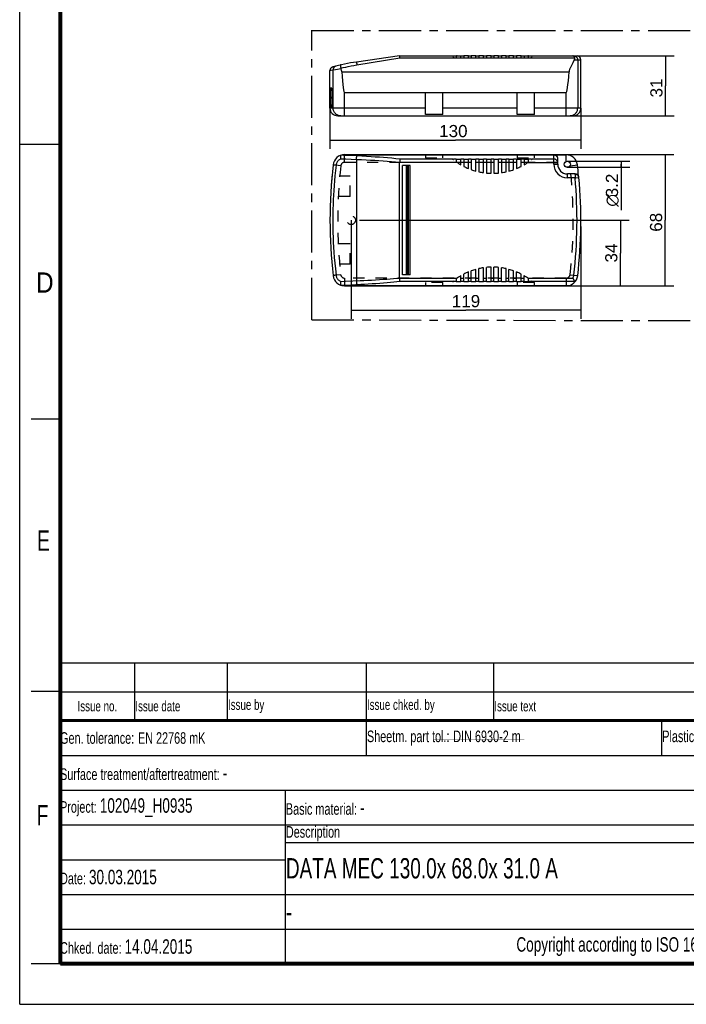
# Model space of a CAD drawing. Header units: millimetres. Extents: x 0 to 210, y 0 to 297.
# Tile 1 of 3: x 0 to 115, y 0 to 170. Entities that reach past the tile are written whole.
import ezdxf
from ezdxf.enums import TextEntityAlignment as Align

# ---------------------------------------------------------------- set-up
doc = ezdxf.new("R2010")
doc.units = ezdxf.units.MM
doc.header["$LTSCALE"] = 19.36
for name, pattern in [('CENTER', [0.6, 0.375, -0.075, 0.075, -0.075]), ('DOT', [0.2, 0.1, -0.1]), ('HIDDEN', [0.2, 0.1, -0.1])]:
    doc.linetypes.add(name, pattern=pattern)
doc.layers.get('0').update_dxf_attribs({"linetype": 'CONTINUOUS'})
for name, color, linetype in [('DEFAULT_1', 7, 'CENTER'), ('DEFAULT_2', 8, 'HIDDEN'), ('Z_AXIS', 7, 'CONTINUOUS'), ('Z_DIM_2D', 7, 'CONTINUOUS')]:
    doc.layers.add(name, color=color, linetype=linetype)
doc.styles.get("Standard").update_dxf_attribs({"font": 'txt', "width": 0.7})
doc.styles.add('TEXTSTYLE_2', font='txt', dxfattribs={"width": 0.75})
doc.styles.add('TEXTSTYLE_3', font='helveticaneueltw1g-ltcn.otf')
doc.styles.add('TEXTSTYLE_4', font='gdt', dxfattribs={"width": 0.7})
doc.dimstyles.new('DIMSTYLE_2', dxfattribs={"dimtxt": 2.1, "dimasz": 3.5, "dimexe": 1.5, "dimexo": 0, "dimgap": 0.525, "dimtad": 1, "dimdec": 1, "dimlfac": 3, "dimdsep": 46, "dimtxsty": 'TEXTSTYLE_3', "dimblk": '_FILLED', "dimblk1": '_FILLED', "dimblk2": '_FILLED', "dimcen": 0.09, "dimclrt": 5, "dimadec": 0, "dimazin": 0, "dimtp": 0.2, "dimtm": 0.2, "dimtfac": 1, "dimtdec": 1, "dimtofl": 0, "dimtmove": 0, "dimatfit": 3, "dimldrblk": '_FILLED', "dimfxl": 0, "dimtolj": 1, "dimarcsym": 0})
doc.dimstyles.new('DIMSTYLE_3', dxfattribs={"dimtxt": 2.1, "dimasz": 3.5, "dimexe": 1.5, "dimexo": 0, "dimgap": 0.525, "dimtad": 1, "dimdec": 1, "dimlfac": 3, "dimdsep": 46, "dimtxsty": 'TEXTSTYLE_3', "dimblk": '_FILLED', "dimblk1": '_FILLED', "dimblk2": '_FILLED', "dimcen": 0.09, "dimclrt": 5, "dimadec": 0, "dimazin": 0, "dimtp": 0.3, "dimtm": 0.3, "dimtfac": 1, "dimtdec": 1, "dimtofl": 0, "dimtmove": 0, "dimatfit": 3, "dimldrblk": '_FILLED', "dimfxl": 0, "dimtolj": 1, "dimarcsym": 0})
doc.dimstyles.new('DIMSTYLE_4', dxfattribs={"dimtxt": 2.1, "dimasz": 3.5, "dimexe": 1.5, "dimexo": 0, "dimgap": 0.525, "dimtad": 1, "dimdec": 1, "dimlfac": 3, "dimdsep": 46, "dimtxsty": 'TEXTSTYLE_3', "dimblk": '_FILLED', "dimblk1": '_FILLED', "dimblk2": '_FILLED', "dimcen": 0.09, "dimclrt": 5, "dimadec": 0, "dimazin": 0, "dimtp": 0.1, "dimtm": 0.1, "dimtfac": 1, "dimtdec": 1, "dimtofl": 0, "dimtmove": 0, "dimatfit": 3, "dimldrblk": '_FILLED', "dimfxl": 0, "dimtolj": 1, "dimarcsym": 0})

# ---------------------------------------------------------------- blocks, each defined once
blk = doc.blocks.new('*D3')
at = {"layer": 'Z_DIM_2D', "color": 2, "linetype": 'Continuous'}
for p, q in [((95.54, 163.72), (113.03, 163.72)), ((111.53, 163.72), (111.53, 158.56)), ((111.53, 153.39), (111.53, 158.56)), ((94.38, 153.39), (113.03, 153.39))]:
    blk.add_line(p, q, dxfattribs=at)
at = {"layer": 'Z_DIM_2D', "color": 5, "linetype": 'Continuous', "style": 'TEXTSTYLE_3'}
blk.add_text('31', height=2.1, rotation=90, dxfattribs=at).set_placement((111.01, 158.2), align=Align.CENTER)
blk = doc.blocks.new('_FILLED')
at = {"color": 0, "linetype": 'ByBlock'}
blk.add_solid([(0, 0), (-1, 0.125), (-1, -0.125)], dxfattribs=at)
blk = doc.blocks.new('_NONE')
blk = doc.blocks.new('*D4')
at = {"layer": 'Z_DIM_2D', "color": 2, "linetype": 'Continuous'}
for p, q in [((53.58, 154.72), (53.58, 147.69)), ((96.92, 154.72), (96.92, 147.69)), ((53.58, 149.19), (75.25, 149.19)), ((96.92, 149.19), (75.25, 149.19))]:
    blk.add_line(p, q, dxfattribs=at)
at = {"layer": 'Z_DIM_2D', "color": 5, "linetype": 'Continuous', "style": 'TEXTSTYLE_3'}
blk.add_text('130', height=2.1, dxfattribs=at).set_placement((74.9, 149.71), align=Align.CENTER)
blk = doc.blocks.new('*D5')
at = {"layer": 'Z_DIM_2D', "color": 2, "linetype": 'Continuous'}
for p, q in [((57.25, 135.37), (57.25, 118.33)), ((96.91, 134.27), (96.91, 118.33)), ((57.25, 119.83), (77.08, 119.83)), ((96.91, 119.83), (77.08, 119.83))]:
    blk.add_line(p, q, dxfattribs=at)
at = {"layer": 'Z_DIM_2D', "color": 5, "linetype": 'Continuous', "style": 'TEXTSTYLE_3'}
blk.add_text('119', height=2.1, dxfattribs=at).set_placement((77.08, 120.35), align=Align.CENTER)
blk = doc.blocks.new('*D6')
at = {"layer": 'Z_DIM_2D', "color": 2, "linetype": 'Continuous'}
for p, q in [((94.58, 145.57), (105.37, 145.57)), ((94.58, 144.5), (105.37, 144.5)), ((103.87, 145.57), (103.87, 145.03)), ((103.87, 144.5), (103.87, 145.03)), ((103.87, 145.03), (103.87, 137.08))]:
    blk.add_line(p, q, dxfattribs=at)
at = {"layer": 'Z_DIM_2D', "color": 5, "linetype": 'Continuous'}
for s, style, p in [('3.2', 'TEXTSTYLE_3', (103.34, 143.41)), ('n', 'TEXTSTYLE_4', (103.34, 139.88))]:
    blk.add_text(s, height=2.1, rotation=90, dxfattribs=dict(at, style=style)).set_placement(p, align=Align.RIGHT)
blk = doc.blocks.new('*D7')
at = {"layer": 'Z_DIM_2D', "color": 2, "linetype": 'Continuous'}
for p, q in [((58.71, 135.37), (105.25, 135.37)), ((103.75, 135.37), (103.75, 129.7)), ((103.75, 124.03), (103.75, 129.7)), ((91.65, 124.03), (105.25, 124.03))]:
    blk.add_line(p, q, dxfattribs=at)
at = {"layer": 'Z_DIM_2D', "color": 5, "linetype": 'Continuous', "style": 'TEXTSTYLE_3'}
blk.add_text('34', height=2.1, rotation=90, dxfattribs=at).set_placement((103.22, 129.7), align=Align.CENTER)
blk = doc.blocks.new('*D8')
at = {"layer": 'Z_DIM_2D', "color": 2, "linetype": 'Continuous'}
for p, q in [((90.58, 146.7), (112.97, 146.7)), ((111.47, 146.7), (111.47, 135.37)), ((111.47, 124.03), (111.47, 135.37)), ((91.65, 124.03), (112.97, 124.03))]:
    blk.add_line(p, q, dxfattribs=at)
at = {"layer": 'Z_DIM_2D', "color": 5, "linetype": 'Continuous', "style": 'TEXTSTYLE_3'}
blk.add_text('68', height=2.1, rotation=90, dxfattribs=at).set_placement((110.95, 135.01), align=Align.CENTER)
blk = doc.blocks.new('*T10')
at = {"color": 0, "linetype": 'ByBlock', "lineweight": -2}
for p, q in [((0, 42), (196, 42)), ((0, 0), (0, 42)), ((53, 36), (53, 42)), ((104, 36), (104, 42)), ((154, 0), (154, 42)), ((196, 0), (196, 42)), ((0, 36), (196, 36)), ((175, 24), (175, 36)), ((175, 33), (196, 33)), ((0, 30), (175, 30)), ((39, 0), (39, 30)), ((0, 24), (196, 24)), ((185, 12), (185, 24)), ((39, 21), (196, 21)), ((0, 18), (39, 18)), ((0, 12), (196, 12)), ((0, 6), (154, 6)), ((0, 0), (196, 0))]:
    blk.add_line(p, q, dxfattribs=at)
at = {"color": 5, "linetype": 'Continuous'}
for s, insert, char_height, width, attachment_point in [('Gen. tolerance:\\H2.5; \\H2.0;EN 22768 mK', (0.06, 39), 2, 52.88, 4), ('Sheetm. part tol.:\\H2.5; \\H2.0;DIN 6930-2 m', (53.06, 39), 2, 50.88, 4), ('Plastic part tol.:\\H2.5; \\H2.0;DIN 16901', (104.06, 39), 2, 49.88, 4), ('Info.: \\H2.5;-', (154.06, 39), 2, 41.88, 4), ('Projection', (185.5, 34.5), 2, 20.88, 5), ('Scale:  \\H3.0;1:1', (154.06, 33), 2, 20.88, 4), ('Surface treatment/aftertreatment: \\H2.5;-', (0.06, 33), 2, 153.88, 4), ('Project: \\H2.5;102049_H0935', (0.06, 27), 2, 38.88, 4), ('Basic material: \\H2.5;-', (39.06, 27), 2, 114.88, 4), ('Size: \\H3.0; A4', (154.06, 27), 2, 20.88, 4), ('Description', (39.06, 22.5), 2, 114.88, 4), ('Document', (154.06, 22.5), 2, 30.88, 4), ('I', (190.5, 22.5), 2, 10.88, 5), ('Date: \\H2.5;30.03.2015', (0.06, 15), 2, 38.88, 4), ('TRIDONIC', (175, 6), 3.5, 41.88, 5), ('Chked. date: \\H2.5;14.04.2015', (0.06, 3), 2, 38.88, 4), ('Copyright according to ISO 16016', (96.5, 3), 2.5, 114.88, 5)]:
    blk.add_mtext(s, dxfattribs=dict(at, insert=insert, char_height=char_height, width=width, attachment_point=attachment_point))
at = {"color": 7, "linetype": 'Continuous', "char_height": 3.5}
for s, insert, width, attachment_point in [('DATA MEC 130.0x 68.0x 31.0 A', (39.06, 16.5), 114.88, 4), ('15008194', (169.5, 16.5), 30.88, 5), ('00', (190.5, 16.5), 10.88, 5), ('-', (39.06, 9), 114.88, 4)]:
    blk.add_mtext(s, dxfattribs=dict(at, insert=insert, width=width, attachment_point=attachment_point))
blk = doc.blocks.new('*T11')
at = {"color": 0, "linetype": 'ByBlock', "lineweight": -2}
for p, q in [((0, 10), (196, 10)), ((0, 0), (0, 10)), ((13, 0), (13, 10)), ((29, 0), (29, 10)), ((53, 0), (53, 10)), ((75, 0), (75, 10)), ((196, 0), (196, 10)), ((0, 5), (196, 5)), ((0, 0), (196, 0))]:
    blk.add_line(p, q, dxfattribs=at)
at = {"color": 5, "linetype": 'Continuous', "char_height": 1.8}
for s, insert, width, attachment_point in [('Issue no.', (6.5, 2.5), 12.88, 5), ('Issue date ', (13.06, 2.5), 15.88, 4), ('Issue by ', (29.06, 2.5), 23.88, 4), ('Issue chked. by', (53.06, 2.5), 21.88, 4), ('Issue text ', (75.06, 2.5), 120.88, 4)]:
    blk.add_mtext(s, dxfattribs=dict(at, insert=insert, width=width, attachment_point=attachment_point))

msp = doc.modelspace()

# ---------------------------------------------------------------- linework, layer by layer
at = {"color": 2, "linetype": 'Continuous'}
for p, q in [((0, 0), (0, 297)), ((0, 148.5), (7, 148.5)), ((7, 101), (2, 101)), ((7, 54), (2, 54)), ((7, 7), (2, 7)), ((0, 0), (210, 0))]:
    msp.add_line(p, q, dxfattribs=at)
at = {"color": 7, "linetype": 'Continuous'}
for p, q in [((65.621, 163.724), (58.151, 162.674)), ((65.621, 163.724), (75.401, 163.724)), ((74.775, 163.39), (74.793, 163.414)), ((74.901, 163.524), (74.901, 163.39)), ((75.401, 163.716), (75.401, 163.39)), ((75.546, 163.724), (76.701, 163.724)), ((76.201, 163.39), (76.201, 163.724)), ((76.701, 163.724), (76.701, 163.39)), ((77.501, 163.39), (77.501, 163.724)), ((77.501, 163.724), (78.001, 163.724)), ((78.001, 163.724), (78.001, 163.39)), ((78.801, 163.39), (78.801, 163.724)), ((78.801, 163.724), (79.301, 163.724)), ((79.301, 163.724), (79.301, 163.39)), ((80.101, 163.39), (80.101, 163.724)), ((80.101, 163.724), (80.601, 163.724)), ((80.601, 163.724), (80.601, 163.39)), ((81.401, 163.724), (81.901, 163.724)), ((81.401, 163.39), (81.401, 163.724)), ((81.901, 163.724), (81.901, 163.39)), ((82.701, 163.724), (83.201, 163.724)), ((82.701, 163.39), (82.701, 163.724)), ((83.201, 163.724), (83.201, 163.39)), ((84.001, 163.724), (84.501, 163.724)), ((84.001, 163.39), (84.001, 163.724)), ((84.501, 163.724), (84.501, 163.39)), ((85.301, 163.724), (85.801, 163.724)), ((85.301, 163.39), (85.301, 163.724)), ((85.801, 163.724), (85.801, 163.39)), ((86.601, 163.724), (87.757, 163.724)), ((86.601, 163.39), (86.601, 163.724)), ((87.101, 163.724), (87.101, 163.39)), ((87.901, 163.724), (96.251, 163.724)), ((87.901, 163.39), (87.901, 163.716)), ((88.401, 163.39), (88.401, 163.524)), ((88.51, 163.414), (88.528, 163.39)), ((95.791, 163.057), (95.72, 162.921)), ((53.684, 156.492), (53.684, 156.651)), ((53.685, 156.223), (53.684, 156.492)), ((53.932, 156.492), (53.931, 156.651)), ((56.122, 157.39), (94.381, 157.39)), ((70.085, 153.621), (70.085, 157.39)), ((73.085, 153.621), (73.085, 157.39)), ((85.918, 153.621), (85.918, 157.39)), ((88.918, 153.621), (88.918, 157.39)), ((53.688, 155.958), (53.685, 156.223)), ((54.918, 153.39), (95.585, 153.39)), ((73.085, 153.621), (70.085, 153.621)), ((88.918, 153.621), (85.918, 153.621)), ((55.467, 146.588), (55.454, 146.575)), ((56.122, 146.7), (92.493, 146.7)), ((92.591, 146.658), (94.381, 146.658)), ((65.621, 145.351), (65.621, 145.347)), ((65.621, 125.387), (65.621, 145.347)), ((67.435, 144.8), (66.118, 144.8)), ((66.785, 125.934), (66.785, 144.8)), ((66.895, 125.934), (66.895, 144.8)), ((67.435, 125.934), (67.435, 144.8)), ((74.901, 145.929), (74.901, 145.827)), ((75.401, 145.929), (75.401, 145.452)), ((76.201, 144.938), (76.201, 145.929)), ((76.701, 145.929), (76.701, 144.664)), ((77.501, 144.294), (77.501, 145.929)), ((78.001, 145.929), (78.001, 144.101)), ((78.801, 143.849), (78.801, 145.929)), ((79.301, 145.929), (79.301, 143.725)), ((80.101, 143.579), (80.101, 145.929)), ((80.601, 145.929), (80.601, 143.518)), ((81.401, 143.47), (81.401, 145.929)), ((81.901, 145.929), (81.901, 143.47)), ((82.701, 143.518), (82.701, 145.929)), ((83.201, 145.929), (83.201, 143.579)), ((84.001, 143.725), (84.001, 145.929)), ((84.501, 145.929), (84.501, 143.849)), ((85.301, 144.101), (85.301, 145.929)), ((85.801, 145.929), (85.801, 144.294)), ((86.601, 144.664), (86.601, 145.929)), ((87.101, 145.929), (87.101, 144.938)), ((87.901, 145.452), (87.901, 145.929)), ((88.401, 145.827), (88.401, 145.929)), ((92.915, 145.034), (92.915, 146.086)), ((95.926, 143.364), (94.585, 143.364)), ((67.435, 125.934), (66.118, 125.934)), ((76.201, 124.805), (76.201, 125.796)), ((76.701, 124.805), (76.701, 126.07)), ((77.501, 124.805), (77.501, 126.441)), ((78.001, 124.805), (78.001, 126.634)), ((78.801, 124.805), (78.801, 126.886)), ((79.301, 124.805), (79.301, 127.009)), ((80.101, 124.805), (80.101, 127.156)), ((80.601, 124.805), (80.601, 127.216)), ((81.401, 124.805), (81.401, 127.264)), ((81.901, 124.805), (81.901, 127.264)), ((82.701, 124.805), (82.701, 127.216)), ((83.201, 124.805), (83.201, 127.156)), ((84.001, 124.805), (84.001, 127.009)), ((84.501, 124.805), (84.501, 126.886)), ((85.301, 124.805), (85.301, 126.634)), ((85.801, 124.805), (85.801, 126.441)), ((86.601, 124.805), (86.601, 126.07)), ((87.101, 124.805), (87.101, 125.796)), ((65.621, 125.387), (65.621, 125.383)), ((74.901, 124.907), (74.901, 124.805)), ((75.401, 125.282), (75.401, 124.805)), ((87.901, 124.805), (87.901, 125.282)), ((88.401, 124.805), (88.401, 124.907)), ((56.122, 124.034), (94.381, 124.034))]:
    msp.add_line(p, q, dxfattribs=at)
at = {"color": 9, "linetype": 'Continuous'}
for p, q in [((58.243, 162.196), (65.667, 163.414)), ((65.667, 163.414), (74.793, 163.414)), ((74.901, 163.414), (75.401, 163.414)), ((76.201, 163.414), (76.701, 163.414)), ((77.501, 163.414), (78.001, 163.414)), ((78.801, 163.414), (79.301, 163.414)), ((80.101, 163.414), (80.601, 163.414)), ((81.401, 163.414), (81.901, 163.414)), ((82.701, 163.414), (83.201, 163.414)), ((84.001, 163.414), (84.501, 163.414)), ((85.301, 163.414), (85.801, 163.414)), ((86.601, 163.414), (87.101, 163.414)), ((87.901, 163.414), (88.401, 163.414)), ((88.51, 163.414), (95.838, 163.414)), ((54.913, 161.465), (55.185, 161.507)), ((55.185, 161.507), (55.481, 161.552)), ((95.791, 163.057), (96.918, 163.057)), ((96.367, 163.057), (96.367, 154.724)), ((53.585, 161.196), (53.613, 161.204)), ((53.613, 161.204), (53.77, 161.245)), ((54.135, 161.339), (54.566, 161.41)), ((54.135, 154.724), (54.135, 161.339)), ((54.566, 161.41), (54.913, 161.465)), ((55.624, 160.999), (94.879, 160.999)), ((53.684, 156.509), (53.932, 156.509)), ((53.684, 156.492), (53.932, 156.492)), ((56.122, 153.39), (56.122, 157.39)), ((94.381, 153.39), (94.381, 157.39)), ((70.085, 154.724), (53.585, 154.724)), ((85.918, 154.724), (73.085, 154.724)), ((96.918, 154.724), (88.918, 154.724)), ((55.931, 146.569), (55.467, 146.588)), ((55.624, 146.637), (92.248, 146.637)), ((92.248, 145.034), (92.248, 146.7)), ((56.345, 145.891), (55.446, 145.925)), ((58.151, 145.818), (56.345, 145.891)), ((58.151, 145.818), (58.151, 124.916)), ((75.546, 145.351), (65.621, 145.351)), ((74.793, 145.915), (65.667, 145.915)), ((66.118, 125.934), (66.118, 144.8)), ((67.135, 125.934), (67.135, 144.8)), ((75.401, 145.915), (74.901, 145.915)), ((76.701, 145.915), (76.201, 145.915)), ((76.701, 145.351), (76.201, 145.351)), ((78.001, 145.915), (77.501, 145.915)), ((78.001, 145.351), (77.501, 145.351)), ((79.301, 145.915), (78.801, 145.915)), ((79.301, 145.351), (78.801, 145.351)), ((80.601, 145.915), (80.101, 145.915)), ((80.601, 145.351), (80.101, 145.351)), ((81.901, 145.915), (81.401, 145.915)), ((81.901, 145.351), (81.401, 145.351)), ((83.201, 145.915), (82.701, 145.915)), ((83.201, 145.351), (82.701, 145.351)), ((84.501, 145.915), (84.001, 145.915)), ((84.501, 145.351), (84.001, 145.351)), ((85.801, 145.915), (85.301, 145.915)), ((85.801, 145.351), (85.301, 145.351)), ((87.101, 145.915), (86.601, 145.915)), ((87.101, 145.351), (86.601, 145.351)), ((87.757, 145.351), (92.915, 145.351)), ((88.401, 145.915), (87.901, 145.915)), ((92.248, 145.915), (88.51, 145.915)), ((92.248, 145.034), (92.915, 145.034)), ((92.898, 146.119), (92.911, 146.046)), ((92.911, 146.046), (92.915, 145.971)), ((94.585, 142.698), (94.585, 143.364)), ((95.926, 143.364), (95.926, 142.698)), ((95.926, 142.698), (94.585, 142.698)), ((96.073, 142.711), (96.573, 142.755)), ((95.705, 125.881), (96.367, 125.804)), ((55.446, 124.81), (56.267, 124.84)), ((55.624, 124.097), (94.879, 124.097)), ((56.267, 124.84), (58.805, 124.943)), ((65.621, 125.383), (75.546, 125.383)), ((65.667, 124.819), (74.793, 124.819)), ((74.901, 124.819), (75.401, 124.819)), ((76.201, 125.383), (76.701, 125.383)), ((76.201, 124.819), (76.701, 124.819)), ((77.501, 125.383), (78.001, 125.383)), ((77.501, 124.819), (78.001, 124.819)), ((78.801, 125.383), (79.301, 125.383)), ((78.801, 124.819), (79.301, 124.819)), ((80.101, 125.383), (80.601, 125.383)), ((80.101, 124.819), (80.601, 124.819)), ((81.401, 125.383), (81.901, 125.383)), ((81.401, 124.819), (81.901, 124.819)), ((82.701, 125.383), (83.201, 125.383)), ((82.701, 124.819), (83.201, 124.819)), ((84.001, 125.383), (84.501, 125.383)), ((84.001, 124.819), (84.501, 124.819)), ((85.301, 125.383), (85.801, 125.383)), ((85.301, 124.819), (85.801, 124.819)), ((86.601, 125.383), (87.101, 125.383)), ((86.601, 124.819), (87.101, 124.819)), ((87.757, 125.383), (95.544, 125.383)), ((87.901, 124.819), (88.401, 124.819)), ((88.51, 124.819), (95.838, 124.819))]:
    msp.add_line(p, q, dxfattribs=at)
at = {"color": 9, "linetype": 'DOT'}
for p, q in [((56.122, 145.367), (56.122, 146.7)), ((55.46, 144.777), (54.135, 144.93)), ((96.547, 142.755), (96.59, 142.757)), ((55.46, 125.957), (54.135, 125.804)), ((95.043, 125.957), (95.705, 125.881)), ((56.122, 125.367), (56.122, 124.034)), ((94.381, 125.367), (56.122, 125.367)), ((94.381, 125.367), (94.381, 124.034))]:
    msp.add_line(p, q, dxfattribs=at)
at = {"color": 7, "linetype": 'Continuous'}
for points, const_width in [([(7, 7), (7, 290)], 0.7), ([(7, 49), (203, 49)], 0.5), ([(7.399, 45.763), (160.804, 45.665)], 0.01), ([(7, 7), (203, 7)], 0.7)]:
    msp.add_lwpolyline(points, dxfattribs=dict(at, const_width=const_width))
for points in [[(65.667, 163.414), (65.662, 163.468), (65.656, 163.519), (65.651, 163.565), (65.646, 163.606), (65.641, 163.641), (65.636, 163.671), (65.631, 163.694), (65.627, 163.71), (65.624, 163.72), (65.621, 163.724)], [(74.901, 163.524), (74.881, 163.507), (74.861, 163.489), (74.842, 163.471), (74.825, 163.452), (74.808, 163.433), (74.793, 163.414)], [(75.546, 163.724), (75.508, 163.723), (75.472, 163.722), (75.436, 163.719), (75.401, 163.716)], [(87.901, 163.716), (87.866, 163.719), (87.831, 163.722), (87.794, 163.723), (87.757, 163.724)], [(88.51, 163.414), (88.494, 163.433), (88.478, 163.452), (88.46, 163.471), (88.442, 163.489), (88.422, 163.507), (88.401, 163.524)], [(95.659, 163.692), (95.623, 163.709), (95.585, 163.72), (95.544, 163.724)], [(95.838, 163.414), (95.82, 163.466), (95.8, 163.515), (95.777, 163.561), (95.752, 163.601), (95.723, 163.637), (95.692, 163.667), (95.659, 163.692)], [(95.791, 163.057), (95.819, 163.122), (95.839, 163.185), (95.851, 163.247), (95.854, 163.306), (95.85, 163.361), (95.838, 163.414)], [(54.077, 161.84), (54.014, 161.819), (53.953, 161.792), (53.895, 161.759), (53.84, 161.721), (53.79, 161.677), (53.744, 161.629), (53.704, 161.576), (53.668, 161.52), (53.639, 161.46), (53.616, 161.397), (53.599, 161.333), (53.588, 161.267), (53.585, 161.196)], [(55.446, 162.179), (55.435, 162.173), (55.426, 162.16), (55.418, 162.141), (55.413, 162.115), (55.41, 162.083), (55.409, 162.045), (55.41, 162.002), (55.413, 161.955), (55.418, 161.903), (55.424, 161.847), (55.433, 161.788), (55.443, 161.726), (55.454, 161.662), (55.467, 161.597)], [(55.467, 161.597), (55.47, 161.586), (55.473, 161.574), (55.477, 161.563), (55.481, 161.552)], [(55.624, 160.999), (55.615, 161.087), (55.599, 161.176), (55.578, 161.269), (55.55, 161.362), (55.518, 161.456), (55.481, 161.552)], [(95.333, 162.197), (95.274, 162.085), (95.217, 161.973), (95.161, 161.861), (95.108, 161.75), (95.058, 161.638), (95.012, 161.528), (94.971, 161.418), (94.936, 161.31), (94.909, 161.203), (94.89, 161.1), (94.879, 160.999)], [(95.72, 162.921), (95.517, 162.543), (95.454, 162.426), (95.333, 162.197)], [(53.684, 156.651), (53.686, 156.932), (53.688, 157.07), (53.691, 157.204), (53.694, 157.333), (53.698, 157.456), (53.702, 157.572), (53.707, 157.682), (53.712, 157.785), (53.718, 157.88), (53.725, 157.966), (53.732, 158.044), (53.74, 158.111), (53.749, 158.168), (53.758, 158.213), (53.768, 158.247), (53.778, 158.268), (53.789, 158.275)], [(53.789, 158.275), (53.8, 158.268), (53.812, 158.247), (53.823, 158.213), (53.834, 158.167), (53.845, 158.11), (53.855, 158.043), (53.865, 157.965), (53.875, 157.879), (53.884, 157.784), (53.892, 157.681), (53.9, 157.572), (53.907, 157.455), (53.914, 157.333), (53.919, 157.204), (53.924, 157.07), (53.927, 156.932), (53.93, 156.792), (53.931, 156.651)], [(53.932, 156.492), (53.931, 156.357), (53.93, 156.223), (53.928, 156.09), (53.924, 155.958), (53.92, 155.83), (53.915, 155.707), (53.91, 155.588), (53.903, 155.475), (53.896, 155.368), (53.888, 155.268), (53.88, 155.174), (53.871, 155.087), (53.862, 155.007), (53.852, 154.937), (53.842, 154.875), (53.832, 154.824), (53.821, 154.782), (53.811, 154.751), (53.8, 154.732), (53.789, 154.724)], [(53.789, 154.724), (53.779, 154.732), (53.769, 154.751), (53.759, 154.782), (53.75, 154.823), (53.742, 154.875), (53.735, 154.936), (53.727, 155.007), (53.721, 155.086), (53.715, 155.172), (53.71, 155.266), (53.705, 155.367), (53.7, 155.474), (53.696, 155.587), (53.693, 155.706), (53.69, 155.83), (53.688, 155.958)], [(55.433, 146.53), (55.424, 146.497), (55.418, 146.459), (55.413, 146.415), (55.41, 146.366), (55.409, 146.312), (55.41, 146.254), (55.413, 146.192), (55.418, 146.128), (55.426, 146.061), (55.435, 145.993), (55.446, 145.925)], [(55.454, 146.575), (55.443, 146.556), (55.433, 146.53)], [(55.481, 146.595), (55.477, 146.593), (55.473, 146.592), (55.47, 146.59), (55.467, 146.588)], [(92.493, 146.7), (92.498, 146.699), (92.508, 146.696), (92.523, 146.691), (92.542, 146.683), (92.564, 146.672), (92.591, 146.658)], [(65.667, 145.915), (65.662, 145.876), (65.656, 145.832), (65.651, 145.783), (65.646, 145.73), (65.641, 145.673), (65.636, 145.612), (65.631, 145.55), (65.627, 145.485), (65.624, 145.418), (65.621, 145.351)], [(55.446, 124.81), (55.435, 124.741), (55.426, 124.673), (55.418, 124.606), (55.413, 124.542), (55.41, 124.48), (55.409, 124.422), (55.41, 124.369), (55.413, 124.319), (55.418, 124.275), (55.424, 124.237), (55.433, 124.205)], [(55.433, 124.205), (55.443, 124.178), (55.454, 124.159), (55.467, 124.146)], [(55.467, 124.146), (55.47, 124.144), (55.473, 124.142), (55.477, 124.141), (55.481, 124.139)], [(65.667, 124.819), (65.662, 124.858), (65.656, 124.902), (65.651, 124.951), (65.646, 125.004), (65.641, 125.061), (65.636, 125.122), (65.631, 125.185), (65.627, 125.25), (65.624, 125.316), (65.621, 125.383)], [(95.838, 124.819), (95.82, 124.856), (95.8, 124.899), (95.777, 124.946), (95.752, 124.998), (95.723, 125.054), (95.692, 125.114), (95.659, 125.178), (95.623, 125.245), (95.585, 125.313), (95.544, 125.383)], [(95.791, 124.615), (95.819, 124.649), (95.839, 124.684), (95.851, 124.719), (95.854, 124.753), (95.85, 124.787), (95.838, 124.819)]]:
    msp.add_lwpolyline(points, dxfattribs=at)
at = {"color": 9, "linetype": 'Continuous'}
for points in [[(95.705, 163.724), (95.779, 163.72), (95.853, 163.707), (95.924, 163.686), (95.993, 163.658), (96.058, 163.622), (96.118, 163.578), (96.173, 163.529), (96.223, 163.473), (96.266, 163.412), (96.302, 163.346), (96.33, 163.277), (96.351, 163.205), (96.363, 163.132), (96.367, 163.057)], [(54.634, 161.985), (54.565, 161.964), (54.498, 161.934), (54.434, 161.897), (54.376, 161.854), (54.322, 161.804), (54.274, 161.749), (54.232, 161.688), (54.198, 161.624), (54.17, 161.556), (54.151, 161.485), (54.139, 161.412), (54.135, 161.339)], [(55.467, 161.597), (55.878, 161.705), (56.307, 161.809), (56.755, 161.911), (57.224, 162.01), (57.721, 162.105), (58.243, 162.196)], [(58.151, 162.674), (58.154, 162.671), (58.158, 162.659), (58.164, 162.641), (58.17, 162.615), (58.177, 162.582), (58.185, 162.542), (58.194, 162.497), (58.203, 162.445), (58.213, 162.389), (58.223, 162.328), (58.233, 162.264), (58.243, 162.196)], [(53.77, 161.245), (54.017, 161.309), (54.135, 161.339)], [(55.46, 153.39), (55.33, 153.397), (55.201, 153.416), (55.075, 153.448), (54.953, 153.492), (54.835, 153.548), (54.724, 153.615), (54.619, 153.693), (54.523, 153.781), (54.436, 153.878), (54.358, 153.983), (54.292, 154.095), (54.236, 154.214), (54.192, 154.337), (54.161, 154.464), (54.142, 154.593), (54.135, 154.724)], [(95.043, 153.39), (95.173, 153.397), (95.301, 153.416), (95.427, 153.448), (95.55, 153.492), (95.667, 153.548), (95.779, 153.615), (95.883, 153.693), (95.98, 153.781), (96.067, 153.878), (96.144, 153.983), (96.211, 154.095), (96.267, 154.214), (96.31, 154.337), (96.342, 154.464), (96.361, 154.593), (96.367, 154.724)], [(58.243, 146.46), (56.846, 146.527), (55.931, 146.569)], [(58.151, 145.818), (58.154, 145.89), (58.158, 145.961), (58.164, 146.031), (58.17, 146.097), (58.177, 146.161), (58.185, 146.221), (58.194, 146.275), (58.203, 146.325), (58.213, 146.369), (58.223, 146.406), (58.233, 146.436), (58.243, 146.46)], [(65.667, 145.915), (64.957, 145.986), (64.246, 146.053), (63.532, 146.116), (62.819, 146.174), (62.118, 146.228), (61.408, 146.278), (60.679, 146.326), (59.917, 146.372), (59.103, 146.417), (58.243, 146.46)], [(92.248, 146.637), (92.323, 146.633), (92.397, 146.621), (92.469, 146.6), (92.538, 146.571), (92.603, 146.535), (92.664, 146.492), (92.72, 146.442), (92.77, 146.386), (92.813, 146.326), (92.849, 146.26), (92.878, 146.191), (92.898, 146.119)], [(54.634, 144.853), (54.532, 143.933), (54.441, 143.041), (54.364, 142.18), (54.297, 141.339), (54.24, 140.507), (54.192, 139.684), (54.153, 138.868), (54.122, 138.059), (54.099, 137.254), (54.084, 136.451), (54.078, 135.649), (54.079, 134.845), (54.088, 134.038), (54.105, 133.226), (54.131, 132.411), (54.165, 131.583), (54.209, 130.734), (54.265, 129.856), (54.332, 128.939), (54.415, 127.975), (54.516, 126.955), (54.634, 125.881)], [(54.634, 144.853), (54.498, 144.871), (54.434, 144.879), (54.376, 144.887), (54.322, 144.895), (54.274, 144.902), (54.232, 144.909), (54.198, 144.914), (54.17, 144.92), (54.151, 144.924), (54.139, 144.927), (54.135, 144.93)], [(55.446, 145.925), (55.355, 145.882), (55.268, 145.833), (55.185, 145.778), (55.106, 145.717), (55.032, 145.651), (54.963, 145.58), (54.9, 145.504), (54.842, 145.423), (54.791, 145.337), (54.745, 145.247), (54.706, 145.153), (54.674, 145.055), (54.651, 144.956), (54.634, 144.853)], [(65.621, 145.347), (64.907, 145.409), (64.192, 145.467), (63.473, 145.521), (62.755, 145.572), (62.049, 145.618), (61.335, 145.662), (60.601, 145.703), (59.835, 145.743), (59.016, 145.781), (58.151, 145.818)], [(92.915, 145.351), (92.911, 145.415), (92.898, 145.477), (92.878, 145.537), (92.849, 145.596), (92.813, 145.651), (92.77, 145.703), (92.72, 145.75), (92.664, 145.792), (92.603, 145.828), (92.538, 145.859), (92.469, 145.883), (92.397, 145.901), (92.323, 145.911), (92.248, 145.915)], [(95.926, 142.698), (96, 142.704), (96.073, 142.711)], [(96.573, 142.755), (96.586, 142.756), (96.59, 142.757)], [(54.434, 125.855), (54.376, 125.847), (54.322, 125.839), (54.274, 125.832), (54.232, 125.826), (54.198, 125.82), (54.17, 125.815), (54.151, 125.81), (54.139, 125.807), (54.135, 125.804)], [(54.634, 125.881), (54.565, 125.872), (54.434, 125.855)], [(54.634, 125.881), (54.65, 125.781), (54.673, 125.683), (54.704, 125.588), (54.741, 125.496), (54.785, 125.407), (54.836, 125.321), (54.894, 125.239), (54.957, 125.161), (55.027, 125.088), (55.102, 125.02), (55.182, 124.958), (55.266, 124.902), (55.354, 124.853), (55.446, 124.81)], [(55.467, 124.146), (55.878, 124.163), (56.307, 124.182), (58.892, 124.306)], [(58.151, 124.916), (58.154, 124.844), (58.158, 124.773), (58.164, 124.704), (58.17, 124.637), (58.177, 124.573), (58.185, 124.514), (58.194, 124.459), (58.203, 124.409), (58.213, 124.366), (58.223, 124.328), (58.233, 124.298), (58.243, 124.275)], [(58.805, 124.943), (59.462, 124.973), (60.121, 125.006), (60.784, 125.041), (61.462, 125.08), (62.135, 125.122), (62.786, 125.165), (63.413, 125.209), (64.006, 125.253), (64.57, 125.297), (65.108, 125.342), (65.621, 125.387)], [(58.892, 124.306), (59.544, 124.341), (60.198, 124.379), (60.857, 124.419), (61.529, 124.464), (62.197, 124.512), (62.844, 124.562), (63.469, 124.613), (64.059, 124.664), (64.621, 124.716), (65.157, 124.768), (65.667, 124.819)]]:
    msp.add_lwpolyline(points, dxfattribs=at)
at = {"color": 7, "linetype": 'Continuous'}
for centre, radius, start, end in [((96.251, 163.057), 0.667, 0, 90), ((62.79, 129.665), 33.333, 98, 105.15202), ((54.918, 154.724), 1.333, 180, 270), ((95.585, 154.724), 1.333, 270, 360), ((56.122, 144.7), 2, 90, 173.41056), ((136.918, 135.367), 83.333, 173.41056, 186.58944), ((81.651, 154.3), 10.833, 230.59856, 231.45882), ((81.651, 154.3), 10.833, 234.76558, 239.79622), ((81.651, 154.3), 10.833, 300.20378, 305.23442), ((81.651, 154.3), 10.833, 308.54118, 309.40144), ((94.585, 145.034), 1.67, 180, 270), ((13.585, 135.367), 83.291, 5.24744, 6.58944), ((95.926, 142.698), 0.667, 5.08739, 90), ((13.585, 135.367), 83.333, 353.41056, 5.08739), ((56.122, 126.034), 2, 186.58944, 270), ((81.651, 116.434), 10.833, 120.20378, 125.23442), ((81.651, 116.434), 10.833, 54.76558, 59.79622), ((94.381, 126.034), 2, 270, 353.41056), ((81.651, 116.434), 10.833, 128.54118, 129.40144), ((81.651, 116.434), 10.833, 50.59856, 51.45882)]:
    msp.add_arc(centre, radius, start, end, dxfattribs=at)
at = {"color": 9, "linetype": 'DOT'}
for centre, radius, start, end in [((136.918, 135.367), 82, 173.41056, 186.58944), ((56.122, 144.7), 0.667, 90, 173.41056), ((56.122, 126.034), 0.667, 186.58944, 270), ((94.381, 126.034), 0.667, 270, 353.41056)]:
    msp.add_arc(centre, radius, start, end, dxfattribs=at)
at = {"color": 9, "linetype": 'Continuous'}
for centre, radius, start, end in [((94.585, 145.034), 2.336, 180, 270), ((13.585, 135.367), 82.667, 353.41056, 5.0874), ((94.381, 126.034), 1.333, 330.77513, 353.41056)]:
    msp.add_arc(centre, radius, start, end, dxfattribs=at)
at = {"color": 7, "linetype": 'Continuous'}
for centre, major_axis, ratio, start_param, end_param in [((56.122, 271.97), (0, 114.58), 0.0174551, -3.3932429, -3.1415927), ((94.381, 271.97), (0, 114.58), 0.0174551, -3.1415927, -2.8899424), ((92.248, 146.086), (0, 0.667), 0.9998477, -1.5707963, -0.5395002)]:
    msp.add_ellipse(centre, major_axis=major_axis, ratio=ratio, start_param=start_param, end_param=end_param, dxfattribs=at)
at = {"layer": 'DEFAULT_1', "color": 40, "linetype": 'CENTER'}
for p, q in [((50.435, 168.143), (150.412, 168.098)), ((50.462, 118.176), (50.436, 168.201)), ((50.454, 118.172), (150.584, 117.96))]:
    msp.add_line(p, q, dxfattribs=at)
at = {"layer": 'DEFAULT_2', "color": 8, "linetype": 'HIDDEN'}
for p, q in [((70.085, 146.7), (70.085, 146.117)), ((73.085, 146.117), (73.085, 146.7)), ((85.918, 146.7), (85.918, 146.117)), ((88.918, 146.117), (88.918, 146.7)), ((70.085, 146.117), (73.085, 146.117)), ((85.918, 146.117), (88.918, 146.117)), ((53.783, 141.116), (53.783, 141.11)), ((57.085, 131.3), (53.684, 131.3)), ((57.085, 127.767), (57.085, 131.3)), ((53.783, 129.624), (53.783, 129.618)), ((57.085, 127.767), (53.932, 127.767)), ((73.085, 124.617), (70.085, 124.617)), ((70.085, 124.617), (70.085, 124.034)), ((73.085, 124.034), (73.085, 124.617)), ((88.918, 124.617), (85.918, 124.617)), ((85.918, 124.617), (85.918, 124.034)), ((88.918, 124.034), (88.918, 124.617))]:
    msp.add_line(p, q, dxfattribs=at)
msp.add_lwpolyline([(95.836, 143.364), (95.906, 143.362), (95.977, 143.352), (96.048, 143.336), (96.119, 143.313), (96.187, 143.283), (96.252, 143.245), (96.313, 143.199), (96.368, 143.148), (96.417, 143.091), (96.459, 143.029), (96.493, 142.964), (96.519, 142.896), (96.537, 142.827), (96.547, 142.755)], dxfattribs=at)
msp.add_arc((13.585, 135.367), 83.291, 5.0887, 5.24744, dxfattribs=at)
at = {"layer": 'Z_AXIS', "color": 7, "linetype": 'Continuous'}
for p, q in [((74.775, 163.39), (74.901, 163.39)), ((75.401, 163.39), (76.201, 163.39)), ((77.501, 163.724), (76.701, 163.724)), ((76.701, 163.39), (77.501, 163.39)), ((78.801, 163.724), (78.001, 163.724)), ((78.001, 163.39), (78.801, 163.39)), ((80.101, 163.724), (79.301, 163.724)), ((79.301, 163.39), (80.101, 163.39)), ((81.401, 163.724), (80.601, 163.724)), ((80.601, 163.39), (81.401, 163.39)), ((82.701, 163.724), (81.901, 163.724)), ((81.901, 163.39), (82.701, 163.39)), ((84.001, 163.724), (83.201, 163.724)), ((83.201, 163.39), (84.001, 163.39)), ((85.301, 163.724), (84.501, 163.724)), ((84.501, 163.39), (85.301, 163.39)), ((86.601, 163.724), (85.801, 163.724)), ((85.801, 163.39), (86.601, 163.39)), ((87.101, 163.39), (87.901, 163.39)), ((88.401, 163.39), (88.528, 163.39)), ((96.918, 154.724), (96.918, 163.057)), ((53.585, 154.724), (53.585, 161.197)), ((95.585, 153.39), (95.043, 153.39)), ((74.775, 145.929), (74.901, 145.929)), ((75.401, 145.929), (76.201, 145.929)), ((76.701, 145.929), (77.501, 145.929)), ((78.001, 145.929), (78.801, 145.929)), ((79.301, 145.929), (80.101, 145.929)), ((80.601, 145.929), (81.401, 145.929)), ((81.901, 145.929), (82.701, 145.929)), ((83.201, 145.929), (84.001, 145.929)), ((84.501, 145.929), (85.301, 145.929)), ((85.801, 145.929), (86.601, 145.929)), ((87.101, 145.929), (87.901, 145.929)), ((88.401, 145.929), (88.528, 145.929)), ((74.775, 124.805), (74.901, 124.805)), ((75.401, 124.805), (76.201, 124.805)), ((76.701, 124.805), (77.501, 124.805)), ((78.001, 124.805), (78.801, 124.805)), ((79.301, 124.805), (80.101, 124.805)), ((80.601, 124.805), (81.401, 124.805)), ((81.901, 124.805), (82.701, 124.805)), ((83.201, 124.805), (84.001, 124.805)), ((84.501, 124.805), (85.301, 124.805)), ((85.801, 124.805), (86.601, 124.805)), ((87.101, 124.805), (87.901, 124.805)), ((88.401, 124.805), (88.528, 124.805))]:
    msp.add_line(p, q, dxfattribs=at)
at = {"layer": 'Z_AXIS', "color": 9, "linetype": 'DOT'}
for p, q in [((94.381, 145.527), (94.381, 146.658)), ((56.122, 145.367), (94.168, 145.367)), ((95.053, 144.778), (96.325, 144.925))]:
    msp.add_line(p, q, dxfattribs=at)
at = {"layer": 'Z_AXIS', "color": 8, "linetype": 'HIDDEN'}
for p, q in [((57.085, 142.967), (53.932, 142.967)), ((57.085, 139.434), (57.085, 142.967)), ((57.085, 139.434), (53.684, 139.434))]:
    msp.add_line(p, q, dxfattribs=at)
at = {"layer": 'Z_AXIS', "color": 7, "linetype": 'Continuous'}
msp.add_circle((94.585, 145.034), 0.533, dxfattribs=at)
at = {"layer": 'Z_AXIS', "color": 8, "linetype": 'HIDDEN'}
msp.add_circle((57.251, 135.367), 0.75, dxfattribs=at)
at = {"layer": 'Z_AXIS', "color": 7, "linetype": 'Continuous'}
for centre, radius, start, end in [((94.381, 144.7), 1.958, 6.58944, 90), ((81.651, 154.3), 10.833, 242.81126, 247.47559), ((81.651, 154.3), 10.833, 292.52441, 297.18874), ((81.651, 154.3), 10.833, 250.31048, 254.74729), ((81.651, 154.3), 10.833, 257.47163, 261.77407), ((81.651, 154.3), 10.833, 264.43799, 268.67767), ((81.651, 154.3), 10.833, 271.32233, 275.56201), ((81.651, 154.3), 10.833, 278.22593, 282.52837), ((81.651, 154.3), 10.833, 285.25271, 289.68952), ((81.651, 116.434), 10.833, 112.52441, 117.18874), ((81.651, 116.434), 10.833, 105.25271, 109.68952), ((81.651, 116.434), 10.833, 98.22593, 102.52837), ((81.651, 116.434), 10.833, 91.32233, 95.56201), ((81.651, 116.434), 10.833, 84.43799, 88.67767), ((81.651, 116.434), 10.833, 77.47163, 81.77407), ((81.651, 116.434), 10.833, 70.31048, 74.74729), ((81.651, 116.434), 10.833, 62.81126, 67.47559)]:
    msp.add_arc(centre, radius, start, end, dxfattribs=at)
at = {"layer": 'Z_AXIS', "color": 9, "linetype": 'DOT'}
msp.add_arc((13.585, 135.367), 82, 353.41056, 6.58006, dxfattribs=at)
at = {"layer": 'Z_AXIS', "color": 8, "linetype": 'HIDDEN'}
msp.add_arc((136.918, 135.367), 83.333, 174.76735, 177.20286, dxfattribs=at)

# ---------------------------------------------------------------- block references
for name, p in [('*T11', (6.914, 48.96)), ('*T10', (6.914, 6.96))]:
    msp.add_blockref(name, p)

# ---------------------------------------------------------------- texts
at = {"color": 5, "linetype": 'Continuous', "style": 'TEXTSTYLE_2'}
for s, width, p in [('D', 0.904762, (2.807, 122.857)), ('E', 0.714286, (3.002, 78.302)), ('F', 0.714286, (2.922, 30.897))]:
    msp.add_text(s, height=3.5, dxfattribs=dict(at, width=width)).set_placement(p)

# ---------------------------------------------------------------- dimensions: what is measured, and where the dimension line sits
at = {"layer": 'Z_DIM_2D', "color": 2, "linetype": 'Continuous'}
for base, p1, p2, angle, text, dimstyle, picture, middle in [((111.53, 163.724), (94.381, 153.39), (95.544, 163.724), 90, '<> ', 'DIMSTYLE_2', '*D3', (111.53, 158.205)), ((53.585, 149.188), (96.918, 154.724), (53.585, 154.724), 180, '<> ', 'DIMSTYLE_2', '*D4', (74.899, 149.188)), ((111.472, 146.7), (91.649, 124.034), (90.583, 146.7), 90, '<> ', 'DIMSTYLE_2', '*D8', (111.472, 135.015)), ((103.868, 145.567), (94.585, 144.5), (94.585, 145.567), 90, '%%c<>', 'DIMSTYLE_4', '*D6', (103.868, 140.246))]:
    dim = msp.add_linear_dim(base=base, p1=p1, p2=p2, angle=angle, text=text, dimstyle=dimstyle, override={"dimblk1": 'NONE', "dimblk2": 'NONE', "dimsah": 1}, dxfattribs=at)
    dim.commit()
    dim.dimension.update_dxf_attribs({"geometry": picture, "text_midpoint": middle, "dimtype": 160})
dim = msp.add_linear_dim(base=(96.911, 119.827), p1=(57.251, 135.367), p2=(96.911, 134.275), dimstyle='DIMSTYLE_3', override={"dimblk1": 'NONE', "dimblk2": 'NONE', "dimsah": 1}, dxfattribs=at)
dim.commit()
dim.dimension.update_dxf_attribs({"geometry": '*D5', "text_midpoint": (77.081, 119.827), "dimtype": 160})
dim = msp.add_linear_dim(base=(103.749, 124.034), p1=(58.705, 135.367), p2=(91.649, 124.034), angle=270, dimstyle='DIMSTYLE_3', override={"dimblk1": 'NONE', "dimblk2": 'NONE', "dimsah": 1}, dxfattribs=at)
dim.commit()
dim.dimension.update_dxf_attribs({"geometry": '*D7', "text_midpoint": (103.749, 129.7), "dimtype": 160})

doc.saveas('drawing.dxf')
